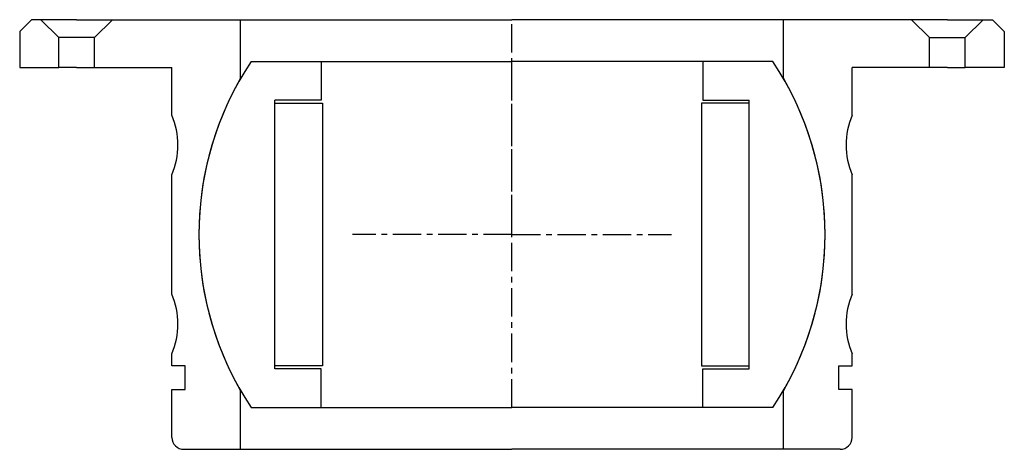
# Model space of a CAD drawing. Extents: x -83 to 83, y -36 to 36.
import ezdxf

# ---------------------------------------------------------------- set-up
doc = ezdxf.new("R2010")
doc.units = 0
doc.header["$LTSCALE"] = 0.15
doc.linetypes.add('CENTER', pattern=[50.8, 31.75, -6.35, 6.35, -6.35])
doc.layers.get('0').update_dxf_attribs({"linetype": 'CONTINUOUS'})
doc.layers.add('CENTER', color=9, linetype='CENTER')

# ---------------------------------------------------------------- blocks, each defined once
blk = doc.blocks.new('7T-2-5-B')
at = {"linetype": 'Continuous'}
for p, q in [((-80.55, 36), (-82.55, 34)), ((-79, 36), (-80.55, 36)), ((-79, 36), (-76, 33)), ((-73, 36), (-79, 36)), ((-73, 36), (-67, 36)), ((-67, 36), (-70, 33)), ((-67, 36), (-45.5, 36)), ((-45.5, 26.19), (-45.5, 36)), ((45.5, 26.19), (45.5, 36)), ((67, 36), (45.5, 36)), ((67, 36), (70, 33)), ((73, 36), (67, 36)), ((73, 36), (79, 36)), ((79, 36), (76, 33)), ((79, 36), (80.55, 36)), ((80.55, 36), (82.55, 34)), ((-82.55, 34), (-82.55, 28)), ((82.55, 34), (82.55, 28)), ((-76, 28), (-76, 33)), ((-70, 33), (-76, 33)), ((-70, 28), (-70, 33)), ((70, 33), (76, 33)), ((70, 28), (70, 33)), ((76, 28), (76, 33)), ((-82.55, 28), (-76, 28)), ((-73, 28), (-76, 28)), ((-73, 28), (-70, 28)), ((-70, 28), (-57.03, 28)), ((70, 28), (57.03, 28)), ((73, 28), (70, 28)), ((73, 28), (76, 28)), ((82.55, 28), (76, 28)), ((-45.5, -36), (-45.5, -26.19)), ((45.5, -36), (45.5, -26.19)), ((-55.03, -36), (-45.5, -36)), ((55.03, -36), (45.5, -36))]:
    blk.add_line(p, q, dxfattribs=at)
for p, q in [((-45.5, 36), (0, 36)), ((45.5, 36), (0, 36)), ((-57.03, 20), (-57.03, 28)), ((57.03, 20), (57.03, 28)), ((-57.03, -10), (-57.03, 10)), ((57.03, -10), (57.03, 10)), ((-57.03, -22), (-57.03, -20)), ((57.03, -22), (57.03, -20)), ((-54.78, -22), (-57.03, -22)), ((-54.78, -26), (-54.78, -22)), ((54.78, -22), (57.03, -22)), ((54.78, -26), (54.78, -22)), ((-57.03, -26), (-54.78, -26)), ((-57.03, -34), (-57.03, -26)), ((57.03, -26), (54.78, -26)), ((57.03, -34), (57.03, -26)), ((-45.5, -36), (0, -36)), ((45.5, -36), (0, -36))]:
    blk.add_line(p, q)
for centre, radius, start, end in [((0, 0), 52.5, 150.0736, 209.9264), ((0, 0), 52.5, 330.0736, 29.9264), ((-69.03, 15), 13, 337.3801, 22.6199), ((69.03, 15), 13, 157.3801, 202.6199), ((-69.03, -15), 13, 337.3801, 22.6199), ((69.03, -15), 13, 157.3801, 202.6199)]:
    blk.add_arc(centre, radius, start, end)
for centre, start, end in [((-55.03, -34), 180, 270), ((55.03, -34), 270, 0)]:
    blk.add_arc(centre, 2, start, end, dxfattribs=at)
at = {"layer": 'CENTER'}
blk.add_line((0, 0), (0, 36), dxfattribs=at)
blk = doc.blocks.new('7T2-5-C')
for p, q in [((-43.76, 29), (0, 29)), ((-32, 29), (-32, 22.5)), ((43.76, 29), (0, 29)), ((32, 29), (32, 22.5)), ((-32, 22.5), (-39.75, 22.5)), ((-39.75, -22.5), (-39.75, 22.5)), ((-39.75, 22), (-31.75, 22)), ((-31.75, 22), (-31.75, -22)), ((31.75, 22), (31.75, -22)), ((39.75, 22), (31.75, 22)), ((32, 22.5), (39.75, 22.5)), ((39.75, -22.5), (39.75, 22.5)), ((-31.75, -22), (-39.75, -22)), ((-32, -22.5), (-39.75, -22.5)), ((-32, -29), (-32, -22.5)), ((31.75, -22), (39.75, -22)), ((32, -22.5), (39.75, -22.5)), ((32, -29), (32, -22.5)), ((-43.76, -29), (0, -29)), ((43.76, -29), (0, -29))]:
    blk.add_line(p, q)
for start, end in [(146.4695, 213.5305), (326.4695, 33.5305)]:
    blk.add_arc((0, 0), 52.5, start, end)
at = {"layer": 'CENTER'}
for p, q in [((0, -29), (0, 29)), ((0, 0), (-26.75, 0)), ((0, 0), (26.75, 0))]:
    blk.add_line(p, q, dxfattribs=at)

msp = doc.modelspace()

# ---------------------------------------------------------------- block references
for name in ['7T-2-5-B', '7T2-5-C']:
    msp.add_blockref(name, (0, 0))

doc.saveas('drawing.dxf')
